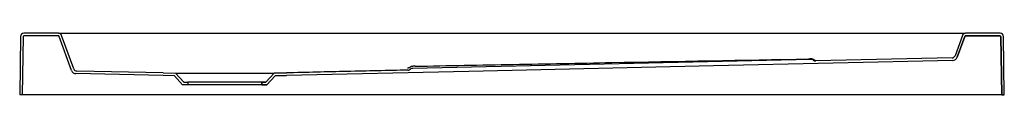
# Model space of a CAD drawing. Header units: millimetres. Extents: x 4121.85 to 4123.05, y 2368.29 to 2368.37.
import ezdxf

# ---------------------------------------------------------------- set-up
doc = ezdxf.new("R2010")
doc.units = ezdxf.units.MM
doc.layers.add('SANINDUSA', color=3, linetype='Continuous')

msp = doc.modelspace()

# ---------------------------------------------------------------- linework, layer by layer
at = {"layer": 'SANINDUSA'}
for p, q in [((4121.8505, 2368.3619), (4121.8495, 2368.2909)), ((4121.8537, 2368.3617), (4121.8527, 2368.2909)), ((4121.8967, 2368.3659), (4121.8545, 2368.3659)), ((4121.8966, 2368.3627), (4121.8547, 2368.3627)), ((4121.8967, 2368.3659), (4121.9103, 2368.3659)), ((4121.9126, 2368.3206), (4121.8975, 2368.362)), ((4121.9153, 2368.3224), (4121.9005, 2368.3632)), ((4121.9103, 2368.3659), (4122.9887, 2368.3659)), ((4122.9887, 2368.3659), (4123.0023, 2368.3659)), ((4122.9985, 2368.3632), (4122.9895, 2368.3384)), ((4122.9985, 2368.3632), (4122.9895, 2368.3384)), ((4123.0015, 2368.362), (4122.9922, 2368.3366)), ((4122.9922, 2368.3366), (4123.0015, 2368.362)), ((4123.0445, 2368.3659), (4123.0023, 2368.3659)), ((4123.0445, 2368.3659), (4123.0023, 2368.3659)), ((4123.0443, 2368.3627), (4123.0024, 2368.3627)), ((4123.0024, 2368.3627), (4123.0443, 2368.3627)), ((4123.0463, 2368.2909), (4123.0453, 2368.3617)), ((4123.0453, 2368.3617), (4123.0463, 2368.2909)), ((4123.0495, 2368.2909), (4123.0485, 2368.3619)), ((4123.0495, 2368.2909), (4123.0485, 2368.3619)), ((4122.8138, 2368.3339), (4122.3284, 2368.323)), ((4122.9859, 2368.3358), (4122.8199, 2368.3321)), ((4122.9859, 2368.3358), (4122.8199, 2368.3321)), ((4122.9859, 2368.3358), (4122.9858, 2368.3358)), ((4122.3225, 2368.3209), (4122.1745, 2368.3176)), ((4122.0244, 2368.3144), (4121.9181, 2368.3166)), ((4122.0245, 2368.3176), (4121.919, 2368.3198)), ((4122.038, 2368.3139), (4122.0244, 2368.3144)), ((4122.0245, 2368.3176), (4122.0395, 2368.3171)), ((4122.0481, 2368.3029), (4122.038, 2368.3139)), ((4122.0395, 2368.3171), (4122.0495, 2368.3061)), ((4122.0395, 2368.3171), (4122.1595, 2368.3171)), ((4122.1495, 2368.3061), (4122.1595, 2368.3171)), ((4122.1595, 2368.3171), (4122.1495, 2368.3061)), ((4122.161, 2368.3139), (4122.1509, 2368.3029)), ((4122.1509, 2368.3029), (4122.161, 2368.3139)), ((4122.1595, 2368.3171), (4122.1745, 2368.3176)), ((4122.1745, 2368.3176), (4122.1595, 2368.3171)), ((4122.1746, 2368.3144), (4122.161, 2368.3139)), ((4122.161, 2368.3139), (4122.1746, 2368.3144)), ((4122.0545, 2368.3029), (4122.0481, 2368.3029)), ((4122.0495, 2368.3061), (4122.0545, 2368.3061)), ((4122.0545, 2368.3061), (4122.0545, 2368.3029)), ((4122.1445, 2368.3061), (4122.0545, 2368.3061)), ((4122.1445, 2368.3029), (4122.0545, 2368.3029)), ((4122.1445, 2368.3029), (4122.1445, 2368.3061)), ((4122.1445, 2368.3061), (4122.1495, 2368.3061)), ((4122.1495, 2368.3061), (4122.1445, 2368.3061)), ((4122.1445, 2368.3061), (4122.1445, 2368.3029)), ((4122.1509, 2368.3029), (4122.1445, 2368.3029)), ((4122.1445, 2368.3029), (4122.1509, 2368.3029)), ((4121.8527, 2368.2909), (4121.8495, 2368.2909)), ((4121.8537, 2368.2909), (4121.8527, 2368.2909)), ((4123.0453, 2368.2909), (4121.8537, 2368.2909)), ((4123.0463, 2368.2909), (4123.0453, 2368.2909)), ((4123.0495, 2368.2909), (4123.0463, 2368.2909)), ((4123.0463, 2368.2909), (4123.0495, 2368.2909))]:
    msp.add_line(p, q, dxfattribs=at)
at = {"layer": 'SANINDUSA', "flags": 128}
for points in [[(4122.9867, 2368.3326), (4122.6951, 2368.3261), (4122.3968, 2368.3194), (4122.1746, 2368.3144)], [(4122.3314, 2368.3232), (4122.3314, 2368.3232), (4122.3314, 2368.3232)]]:
    msp.add_lwpolyline(points, dxfattribs=at)
at = {"layer": 'SANINDUSA'}
for centre, radius, start, end in [((4121.8545, 2368.3619), 0.004, 90, 179.2), ((4121.8547, 2368.3617), 0.001, 90, 179.2), ((4121.8966, 2368.3617), 0.001, 20, 90), ((4121.8967, 2368.3619), 0.004, 20, 90), ((4123.0023, 2368.3619), 0.004, 90, 160), ((4123.0023, 2368.3619), 0.004, 90, 160), ((4123.0024, 2368.3617), 0.001, 90, 160), ((4123.0024, 2368.3617), 0.001, 90, 160), ((4123.0443, 2368.3617), 0.001, 0.8, 90), ((4123.0443, 2368.3617), 0.001, 0.8, 90), ((4123.0445, 2368.3619), 0.004, 0.8, 90), ((4123.0445, 2368.3619), 0.004, 0.8, 90), ((4122.8139, 2368.3289), 0.005, 54.4164, 91.2863), ((4122.8137, 2368.3288), 0.00578, 56.8766, 74.6908), ((4122.8198, 2368.3371), 0.005, 234.4164, 271.2863), ((4122.9858, 2368.3398), 0.004, 271.2863, 340), ((4122.9858, 2368.3398), 0.004, 271.2863, 340), ((4122.9866, 2368.3386), 0.006, 271.2842, 340), ((4122.9866, 2368.3386), 0.006, 271.2863, 340), ((4122.9866, 2368.3386), 0.006, 271.2863, 340), ((4121.9182, 2368.3226), 0.006, 200, 268.7938), ((4121.9191, 2368.3238), 0.004, 200, 268.7937), ((4122.3224, 2368.3259), 0.005, 271.2864, 308.1562), ((4122.3224, 2368.3259), 0.005, 271.2864, 308.1563), ((4122.3286, 2368.318), 0.005, 116.0979, 128.1562), ((4122.3286, 2368.318), 0.005, 116.0979, 128.1563), ((4122.3286, 2368.318), 0.005, 91.2864, 116.0979)]:
    msp.add_arc(centre, radius, start, end, dxfattribs=at)
for points, knots in [([(4122.3314, 2368.3256), (4122.3514, 2368.326), (4122.3714, 2368.3264), (4122.4113, 2368.3271), (4122.4313, 2368.3275), (4122.4912, 2368.3286), (4122.5312, 2368.3294), (4122.651, 2368.3316), (4122.7309, 2368.3331), (4122.8108, 2368.3345)], [0, 0, 0, 0, 0.125, 0.125, 0.25, 0.25, 0.5, 0.5, 1, 1, 1, 1]), ([(4122.8108, 2368.3345), (4122.811, 2368.3345), (4122.8116, 2368.3346), (4122.8122, 2368.3346), (4122.8124, 2368.3346), (4122.8124, 2368.3346)], [0, 0, 0, 0, 0.388411, 0.979606, 1, 1, 1, 1]), ([(4122.8152, 2368.3344), (4122.8151, 2368.3344), (4122.8149, 2368.3345), (4122.8145, 2368.3346), (4122.8142, 2368.3346), (4122.814, 2368.3346), (4122.8139, 2368.3346), (4122.8138, 2368.3346), (4122.8135, 2368.3346), (4122.813, 2368.3346), (4122.8126, 2368.3346), (4122.8124, 2368.3346)], [0, 0, 0, 0, 0.08768, 0.202234, 0.276655, 0.316626, 0.357189, 0.431591, 0.643676, 0.883021, 1, 1, 1, 1]), ([(4122.8174, 2368.3327), (4122.8176, 2368.3327), (4122.8182, 2368.3327), (4122.8188, 2368.3327), (4122.8193, 2368.3327), (4122.8196, 2368.3327), (4122.8196, 2368.3327), (4122.8195, 2368.3327), (4122.8193, 2368.3327), (4122.8189, 2368.3328), (4122.8182, 2368.3329), (4122.8175, 2368.3332), (4122.817, 2368.3335), (4122.8169, 2368.3337)], [0, 0, 0, 0, 0.080986, 0.266713, 0.431562, 0.554164, 0.629064, 0.665636, 0.692768, 0.725758, 0.812948, 0.927946, 1, 1, 1, 1]), ([(4122.3225, 2368.3209), (4122.2978, 2368.3203), (4122.2732, 2368.3198), (4122.2238, 2368.3187), (4122.1992, 2368.3181), (4122.1745, 2368.3176)], [0, 0, 0, 0, 0.5, 0.5, 1, 1, 1, 1]), ([(4122.3225, 2368.3234), (4122.3225, 2368.3234), (4122.3225, 2368.3235), (4122.3227, 2368.3235), (4122.3232, 2368.3235), (4122.3232, 2368.3235)], [0, 0, 0, 0, 0.12402, 0.961358, 1, 1, 1, 1]), ([(4122.3225, 2368.3209), (4122.323, 2368.3209), (4122.3236, 2368.321), (4122.3243, 2368.3213), (4122.3246, 2368.3214), (4122.325, 2368.3217), (4122.3253, 2368.3218), (4122.3255, 2368.322)], [0, 0, 0, 0, 0.5, 0.5, 0.75, 0.75, 1, 1, 1, 1]), ([(4122.3255, 2368.3245), (4122.3253, 2368.3244), (4122.3249, 2368.3241), (4122.3243, 2368.3238), (4122.3238, 2368.3236), (4122.3235, 2368.3235), (4122.3233, 2368.3235), (4122.3232, 2368.3235), (4122.3232, 2368.3235), (4122.3232, 2368.3235)], [0, 0, 0, 0, 0.1998198, 0.4015661, 0.5656692, 0.6971811, 0.8011909, 0.9241623, 1, 1, 1, 1]), ([(4122.3314, 2368.3256), (4122.3311, 2368.3256), (4122.3305, 2368.3256), (4122.3296, 2368.3256), (4122.3288, 2368.3256), (4122.3283, 2368.3255), (4122.3279, 2368.3255), (4122.3273, 2368.3254), (4122.3266, 2368.3252), (4122.3259, 2368.3249), (4122.3256, 2368.3246), (4122.3255, 2368.3245)], [0, 0, 0, 0, 0.126268, 0.266398, 0.409038, 0.564326, 0.630826, 0.701879, 0.791894, 0.959287, 1, 1, 1, 1])]:
    msp.add_open_spline(points, degree=3, knots=knots, dxfattribs=at)
msp.add_open_spline([(4122.3255, 2368.322), (4122.3257, 2368.3222), (4122.326, 2368.3224), (4122.3264, 2368.3225)], degree=3, dxfattribs=at)

doc.saveas('drawing.dxf')
